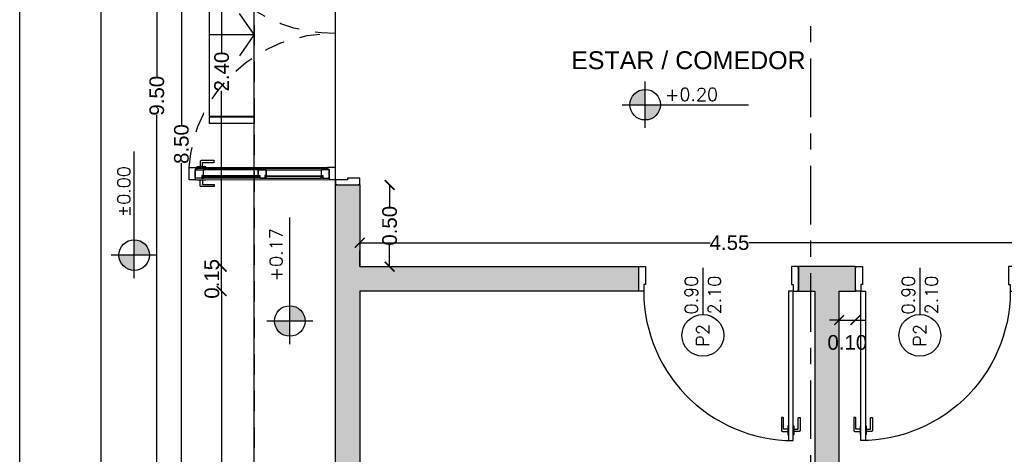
# Model space of a CAD drawing. Header units: millimetres. Extents: x 201 to 840, y 135 to 685.
# Tile 77 of 219: x 335.58 to 341.64, y 189.51 to 192.18. Entities that reach past the tile are written whole.
import ezdxf
from ezdxf.enums import TextEntityAlignment as Align

# ---------------------------------------------------------------- set-up
doc = ezdxf.new("R2010")
doc.units = ezdxf.units.MM
for name, pattern in [('ACAD_ISO10W100', [18, 12, -3, 0, -3]), ('HIDDEN', [0.375, 0.25, -0.125]), ('HIDDEN2', [0.1875, 0.125, -0.0625])]:
    doc.linetypes.add(name, pattern=pattern)
doc.layers.add('001', color=1, linetype='Continuous', lineweight=5)
doc.layers.add('COTA NIVELES', color=2, linetype='Continuous', lineweight=20)
for name, color, linetype in [('01', 1, 'Continuous'), ('02', 2, 'Continuous'), ('03', 3, 'Continuous'), ('10', 251, 'Continuous'), ('ABERTURAS', 2, 'Continuous'), ('AREA', 2, 'Continuous'), ('cota', 2, 'Continuous'), ('L1', 2, 'Continuous'), ('LAMINA', 6, 'Continuous'), ('MAMPOSTERIA', 5, 'Continuous'), ('muro', 6, 'Continuous'), ('NIVELES', 1, 'Continuous'), ('piso', 1, 'Continuous'), ('pluvial', 30, 'Continuous'), ('PROYECCIONES', 2, 'Continuous'), ('TEXT', 4, 'Continuous')]:
    doc.layers.add(name, color=color, linetype=linetype)
doc.styles.add('ARIAL', font='arial.ttf', dxfattribs={"height": 0.06})
doc.styles.add('ROMANS', font='romans.shx')
doc.styles.add('STYLE1', font='ARIALUNI.TTF', dxfattribs={"height": 0.09})
doc.dimstyles.new('D3', dxfattribs={"dimscale": 0, "dimtxt": 0.09, "dimasz": 0.06, "dimexe": 0, "dimexo": 0.15, "dimgap": 0, "dimtad": 0, "dimzin": 0, "dimdsep": 46, "dimtxsty": 'STYLE1', "dimblk": 'ARCHTICK', "dimcen": 1, "dimse1": 1, "dimse2": 1, "dimclrd": 1, "dimclre": 1, "dimclrt": 3, "dimadec": 0, "dimazin": 0, "dimtfac": 1, "dimtmove": 2, "dimatfit": 1, "dimldrblk": 'OPEN90', "dimfxl": 1, "dimtolj": 1, "dimtzin": 0, "dimarcsym": 0})

# ---------------------------------------------------------------- blocks, each defined once
blk = doc.blocks.new('_ARCHTICK')
at = {"color": 0, "linetype": 'ByBlock', "const_width": 0.15}
blk.add_lwpolyline([(-0.5, -0.5), (0.5, 0.5)], dxfattribs=at)
blk = doc.blocks.new('*D372')
at = {"layer": 'cota', "color": 1, "lineweight": -2}
for p, q in [((336.8217, 190.5103), (336.8217, 189.1779)), ((336.8217, 187.6103), (336.8217, 188.9427))]:
    blk.add_line(p, q, dxfattribs=at)
at = {"layer": 'DEFPOINTS', "color": 0}
for p in [(336.8217, 190.5103), (337.6714, 190.5103), (337.7316, 187.6103)]:
    blk.add_point(p, dxfattribs=at)
at = {"layer": 'cota', "color": 1, "lineweight": -2, "xscale": 0.06, "yscale": 0.06, "zscale": 0.06}
for p, rotation in [((336.8217, 190.5103), 90), ((336.8217, 187.6103), 270)]:
    blk.add_blockref('_ARCHTICK', p, dxfattribs=dict(at, rotation=rotation))
at = {"layer": 'cota', "color": 3, "insert": (336.8217, 189.0603), "char_height": 0.09, "attachment_point": 5, "rotation": 90, "style": 'STYLE1'}
blk.add_mtext('\\A1;2.90', dxfattribs=at)
blk = doc.blocks.new('_OPEN90')
at = {"color": 0, "linetype": 'ByBlock'}
for p, q in [((0, 0), (-1, 0)), ((-0.5, 0.5), (0, 0)), ((0, 0), (-0.5, -0.5))]:
    blk.add_line(p, q, dxfattribs=at)
blk = doc.blocks.new('*D373')
at = {"layer": 'cota', "color": 1, "lineweight": -2}
for p, q in [((336.8217, 190.6603), (336.8217, 190.7203)), ((336.8217, 190.5103), (336.8217, 190.6603)), ((336.8217, 190.5103), (336.8217, 190.4503))]:
    blk.add_line(p, q, dxfattribs=at)
at = {"layer": 'DEFPOINTS', "color": 0}
for p in [(336.8217, 190.6603), (337.6714, 190.6603), (337.7316, 190.5103)]:
    blk.add_point(p, dxfattribs=at)
at = {"layer": 'cota', "color": 1, "lineweight": -2, "xscale": 0.06, "yscale": 0.06, "zscale": 0.06}
for p, rotation in [((336.8217, 190.6603), 270), ((336.8217, 190.5103), 90)]:
    blk.add_blockref('_ARCHTICK', p, dxfattribs=dict(at, rotation=rotation))
at = {"layer": 'cota', "color": 3, "insert": (336.7617, 190.5853), "char_height": 0.09, "attachment_point": 5, "rotation": 90, "style": 'STYLE1'}
blk.add_mtext('\\A1;0.15', dxfattribs=at)
blk = doc.blocks.new('*D383')
at = {"layer": 'cota', "color": 1, "lineweight": -2}
for p, q in [((336.5743, 195.9631), (336.5743, 191.5313)), ((336.5743, 187.4603), (336.5743, 191.2976))]:
    blk.add_line(p, q, dxfattribs=at)
at = {"layer": 'DEFPOINTS', "color": 0}
for p in [(336.5743, 195.9631), (337.433, 195.9631), (337.433, 187.4603)]:
    blk.add_point(p, dxfattribs=at)
at = {"layer": 'cota', "color": 1, "lineweight": -2, "xscale": 0.06, "yscale": 0.06, "zscale": 0.06}
for p, rotation in [((336.5743, 195.9631), 90), ((336.5743, 187.4603), 270)]:
    blk.add_blockref('_ARCHTICK', p, dxfattribs=dict(at, rotation=rotation))
at = {"layer": 'cota', "color": 3, "insert": (336.5743, 191.4145), "char_height": 0.09, "attachment_point": 5, "rotation": 90, "style": 'STYLE1'}
blk.add_mtext('\\A1;8.50', dxfattribs=at)
blk = doc.blocks.new('*D389')
at = {"layer": 'cota', "color": 1, "lineweight": -2}
for p, q in [((337.6714, 190.8077), (339.8276, 190.8077)), ((342.2214, 190.8077), (340.0653, 190.8077))]:
    blk.add_line(p, q, dxfattribs=at)
at = {"layer": 'DEFPOINTS', "color": 0}
for p in [(342.2214, 190.8077), (337.6714, 190.6603), (342.2214, 190.6603)]:
    blk.add_point(p, dxfattribs=at)
at = {"layer": 'cota', "color": 1, "lineweight": -2, "xscale": 0.06, "yscale": 0.06, "zscale": 0.06, "rotation": 180}
blk.add_blockref('_ARCHTICK', (337.6714, 190.8077), dxfattribs=at)
at = {"layer": 'cota', "color": 1, "lineweight": -2, "xscale": 0.06, "yscale": 0.06, "zscale": 0.06}
blk.add_blockref('_ARCHTICK', (342.2214, 190.8077), dxfattribs=at)
at = {"layer": 'cota', "color": 3, "insert": (339.9464, 190.8077), "char_height": 0.09, "attachment_point": 5, "style": 'STYLE1'}
blk.add_mtext('\\A1;4.55', dxfattribs=at)
blk = doc.blocks.new('A$C2B9D4405')
at = {"layer": '02'}
for points in [[(0.9193, 0.0692), (0.8945, 0.0692, -0.414214), (0.8925, 0.0712), (0.8925, 0.1395, 0.414214), (0.8905, 0.1415), (0.8818, 0.1415, 0.414214), (0.8798, 0.1395), (0.8798, 0.0628, 0.414214), (0.8862, 0.0565), (0.9193, 0.0565)], [(0.9557, 0.0692), (0.9805, 0.0692, 0.414214), (0.9825, 0.0712), (0.9825, 0.1395, -0.414214), (0.9845, 0.1415), (0.9932, 0.1415, -0.414214), (0.9952, 0.1395), (0.9952, 0.0628, -0.414214), (0.9888, 0.0565), (0.9557, 0.0565)]]:
    blk.add_lwpolyline(points, format="xyb", dxfattribs=at)
for points in [[(0.9225, 0.0907), (0.9193, 0.0907), (0.9193, 0.0349), (0.9225, 0.0349)], [(0.9525, 0.0907), (0.9557, 0.0907), (0.9557, 0.0349), (0.9525, 0.0349)]]:
    blk.add_lwpolyline(points, dxfattribs=at)
at = {"layer": 'ABERTURAS', "ltscale": 0.01}
for points in [[(0.0025, 1.06), (0.0025, 1.07), (0.0325, 1.07), (0.0425, 1.07), (0.0425, 1.02), (0.0425, 0.961), (0.0325, 0.961), (0.0325, 0.92), (0.0025, 0.92), (0.0025, 0.93)], [(0.9825, 1.06), (0.9825, 1.07), (0.9525, 1.07), (0.9425, 1.07), (0.9425, 1.02), (0.9425, 0.961), (0.9525, 0.961), (0.9525, 0.92), (0.9825, 0.92), (0.9825, 0.93)]]:
    blk.add_lwpolyline(points, dxfattribs=at)
blk.add_lwpolyline([(0.9525, 0), (0.9525, 0.92), (0.9225, 0.92), (0.9225, 0)], close=True, dxfattribs=at)
at = {"layer": 'ABERTURAS', "color": 1, "ltscale": 0.01}
blk.add_arc((0.9525, 0.92), 0.92, 177.44576, 270, dxfattribs=at)
at = {"layer": 'MAMPOSTERIA'}
for points in [[(0, 1.07), (0, 0.92)], [(0.985, 0.92), (0.985, 1.07)]]:
    blk.add_lwpolyline(points, dxfattribs=at)
blk = doc.blocks.new('fggf')
at = {"layer": 'AREA', "ltscale": 0.5}
for p, q in [((0.42, 0.4028), (0.46, 0.4028)), ((-0.63, 0.1262), (-0.59, 0.1262)), ((-0.59, 0.1264), (0.415, 0.1264)), ((0.42, 0.1262), (0.46, 0.1262))]:
    blk.add_line(p, q, dxfattribs=at)
at = {"layer": 'muro'}
for p, q in [((-0.0875, 0.4028), (-0.2179, 0.3121)), ((-0.0875, 0.1264), (-0.0875, 0.4028)), ((-0.0875, 0.4028), (0.043, 0.3121))]:
    blk.add_line(p, q, dxfattribs=at)
at = {"layer": 'piso', "color": 2}
for p, q in [((-0.63, 0.4028), (-0.63, 0.1262)), ((-0.59, 0.4028), (-0.59, 0.1262)), ((0.42, 0.4028), (0.42, 0.1262)), ((0.46, 0.4028), (0.46, 0.1262))]:
    blk.add_line(p, q, dxfattribs=at)
at = {"layer": 'piso'}
for p, q in [((-0.585, 0.1264), (-0.585, 0.4028)), ((0.415, 0.1264), (0.415, 0.4028))]:
    blk.add_line(p, q, dxfattribs=at)
blk = doc.blocks.new('*D426')
at = {"color": 1, "lineweight": -2}
for p, q in [((340.6214, 190.3316), (340.5614, 190.3316)), ((340.6214, 190.3316), (340.7214, 190.3316)), ((340.7214, 190.3316), (340.7814, 190.3316))]:
    blk.add_line(p, q, dxfattribs=at)
at = {"layer": 'DEFPOINTS', "color": 0}
for p in [(340.6214, 190.5103), (340.7214, 190.5103), (340.7214, 190.3316)]:
    blk.add_point(p, dxfattribs=at)
at = {"color": 1, "lineweight": -2, "xscale": 0.06, "yscale": 0.06, "zscale": 0.06}
blk.add_blockref('_ARCHTICK', (340.6214, 190.3316), dxfattribs=at)
at = {"color": 1, "lineweight": -2, "xscale": 0.06, "yscale": 0.06, "zscale": 0.06, "rotation": 180}
blk.add_blockref('_ARCHTICK', (340.7214, 190.3316), dxfattribs=at)
at = {"color": 3, "insert": (340.6714, 190.1937), "char_height": 0.09, "attachment_point": 5, "style": 'STYLE1'}
blk.add_mtext('\\A1;0.10', dxfattribs=at)
blk = doc.blocks.new('*D437')
at = {"layer": 'DEFPOINTS', "color": 0}
for p in [(336.423, 196.4631), (337.0214, 196.4631), (337.0214, 186.9603)]:
    blk.add_point(p, dxfattribs=at)
at = {"layer": 'piso', "color": 1, "lineweight": -2}
for p, q in [((336.423, 196.4631), (336.423, 191.8285)), ((336.423, 186.9603), (336.423, 191.5949))]:
    blk.add_line(p, q, dxfattribs=at)
at = {"layer": 'piso', "color": 1, "lineweight": -2, "xscale": 0.06, "yscale": 0.06, "zscale": 0.06}
for p, rotation in [((336.423, 196.4631), 90), ((336.423, 186.9603), 270)]:
    blk.add_blockref('_ARCHTICK', p, dxfattribs=dict(at, rotation=rotation))
at = {"layer": 'piso', "color": 3, "insert": (336.423, 191.7117), "char_height": 0.09, "attachment_point": 5, "rotation": 90, "style": 'STYLE1'}
blk.add_mtext('\\A1;9.50', dxfattribs=at)
blk = doc.blocks.new('*D438')
at = {"layer": 'DEFPOINTS', "color": 0}
for p in [(336.8217, 193.0603), (337.6714, 193.0603), (337.6714, 190.6603)]:
    blk.add_point(p, dxfattribs=at)
at = {"layer": 'piso', "color": 1, "lineweight": -2}
for p, q in [((336.8217, 193.0603), (336.8217, 191.9779)), ((336.8217, 190.6603), (336.8217, 191.7427))]:
    blk.add_line(p, q, dxfattribs=at)
at = {"layer": 'piso', "color": 1, "lineweight": -2, "xscale": 0.06, "yscale": 0.06, "zscale": 0.06}
for p, rotation in [((336.8217, 193.0603), 90), ((336.8217, 190.6603), 270)]:
    blk.add_blockref('_ARCHTICK', p, dxfattribs=dict(at, rotation=rotation))
at = {"layer": 'piso', "color": 3, "insert": (336.8217, 191.8603), "char_height": 0.09, "attachment_point": 5, "rotation": 90, "style": 'STYLE1'}
blk.add_mtext('\\A1;2.40', dxfattribs=at)
blk = doc.blocks.new('*D439')
at = {"layer": 'DEFPOINTS', "color": 0}
for p in [(337.6714, 191.1628), (337.6714, 190.6603), (337.8554, 190.6603)]:
    blk.add_point(p, dxfattribs=at)
at = {"layer": 'piso', "color": 1, "lineweight": -2}
for p, q in [((337.8554, 191.1628), (337.8554, 191.0283)), ((337.8554, 190.6603), (337.8554, 190.7949))]:
    blk.add_line(p, q, dxfattribs=at)
at = {"layer": 'piso', "color": 1, "lineweight": -2, "xscale": 0.06, "yscale": 0.06, "zscale": 0.06}
for p, rotation in [((337.8554, 191.1628), 90), ((337.8554, 190.6603), 270)]:
    blk.add_blockref('_ARCHTICK', p, dxfattribs=dict(at, rotation=rotation))
at = {"layer": 'piso', "color": 3, "insert": (337.8554, 190.9116), "char_height": 0.09, "attachment_point": 5, "rotation": 90, "style": 'STYLE1'}
blk.add_mtext('\\A1;0.50', dxfattribs=at)
blk = doc.blocks.new('A$C3420644B')
at = {"layer": '01'}
for p, q in [((0.0375, 0.2814), (0.8625, 0.2814)), ((0.0475, 0.2114), (0.8525, 0.2114)), ((0.0475, 0.2064), (0.8525, 0.2064))]:
    blk.add_line(p, q, dxfattribs=at)
for points in [[(0.0775, 0.2609), (0.43, 0.2609), (0.43, 0.2569), (0.0775, 0.2569)], [(0.8225, 0.2609), (0.47, 0.2609), (0.47, 0.2569), (0.8225, 0.2569)]]:
    blk.add_lwpolyline(points, dxfattribs=at)
at = {"layer": '02'}
for p, q in [((0.435, 0.2714), (0.0878, 0.2714)), ((0.465, 0.2714), (0.8122, 0.2714)), ((0.425, 0.2214), (0.0875, 0.2214)), ((0.475, 0.2214), (0.8125, 0.2214))]:
    blk.add_line(p, q, dxfattribs=at)
at = {"layer": '03'}
for points in [[(0, 0.2814), (0, 0.2064), (0.0475, 0.2064), (0.0475, 0.2164), (0.0375, 0.2164), (0.0375, 0.2814), (0, 0.2814), (0, 0.2814)], [(0.0375, 0.2214), (0.0375, 0.2214), (0.0875, 0.2214), (0.0875, 0.2564), (0.0775, 0.2564), (0.0775, 0.2714), (0.0375, 0.2714), (0.0375, 0.2499), (0.0375, 0.2499), (0.0375, 0.2214), (0.0375, 0.2214)], [(0.475, 0.2214), (0.475, 0.2214), (0.425, 0.2214), (0.425, 0.2564), (0.435, 0.2564), (0.435, 0.2714), (0.475, 0.2714), (0.475, 0.2714), (0.475, 0.2714)], [(0.425, 0.2214), (0.425, 0.2214), (0.475, 0.2214), (0.475, 0.2564), (0.465, 0.2564), (0.465, 0.2714), (0.425, 0.2714), (0.425, 0.2714), (0.425, 0.2714)], [(0.425, 0.2564), (0.425, 0.2214), (0.425, 0.2214)], [(0.475, 0.2564), (0.475, 0.2214), (0.475, 0.2214)], [(0.8625, 0.2214), (0.8625, 0.2214), (0.8125, 0.2214), (0.8125, 0.2564), (0.8225, 0.2564), (0.8225, 0.2714), (0.8625, 0.2714), (0.8625, 0.2499), (0.8625, 0.2499), (0.8625, 0.2214), (0.8625, 0.2214)], [(0.9, 0.2814), (0.9, 0.2064), (0.8525, 0.2064), (0.8525, 0.2164), (0.8625, 0.2164), (0.8625, 0.2814), (0.9, 0.2814), (0.9, 0.2814)]]:
    blk.add_lwpolyline(points, dxfattribs=at)
for points in [[(0.0878, 0.2714), (0.0878, 0.2614), (0.0778, 0.2614), (0.0778, 0.2714)], [(0.4247, 0.2714), (0.4247, 0.2614), (0.4347, 0.2614), (0.4347, 0.2714)], [(0.4753, 0.2714), (0.4753, 0.2614), (0.4653, 0.2614), (0.4653, 0.2714)], [(0.8122, 0.2714), (0.8122, 0.2614), (0.8222, 0.2614), (0.8222, 0.2714)], [(0.8122, 0.2714), (0.8122, 0.2614), (0.8222, 0.2614), (0.8222, 0.2714)]]:
    blk.add_lwpolyline(points, close=True, dxfattribs=at)
at = {"layer": 'ABERTURAS', "linetype": 'HIDDEN2'}
for points in [[(0.0817, 0.2846), (0.0817, 0.3094, -0.414214), (0.0837, 0.3114), (0.152, 0.3114, 0.414214), (0.154, 0.3134), (0.154, 0.3221, 0.414214), (0.152, 0.3241), (0.0753, 0.3241, 0.414214), (0.069, 0.3178), (0.069, 0.2846)], [(0.0817, 0.2032), (0.0817, 0.1784, 0.414214), (0.0837, 0.1764), (0.152, 0.1764, -0.414214), (0.154, 0.1744), (0.154, 0.1658, -0.414214), (0.152, 0.1638), (0.0753, 0.1638, -0.414214), (0.069, 0.1701), (0.069, 0.2032)]]:
    blk.add_lwpolyline(points, format="xyb", dxfattribs=at)
for points in [[(0.1032, 0.2814), (0.1032, 0.2846), (0.0475, 0.2846), (0.0475, 0.2814)], [(0.1032, 0.2064), (0.1032, 0.2032), (0.0475, 0.2032), (0.0475, 0.2064)]]:
    blk.add_lwpolyline(points, dxfattribs=at)
blk = doc.blocks.new('pv')
at = {"layer": 'ABERTURAS', "ltscale": 0.01}
for points in [[(269.7173, 320.946), (269.7173, 320.936), (269.7473, 320.936), (269.7573, 320.936), (269.7573, 320.986), (269.7573, 321.011), (269.7473, 321.011), (269.7473, 321.086), (269.7173, 321.086), (269.7173, 321.076)], [(271.5773, 320.946), (271.5773, 320.936), (271.5473, 320.936), (271.5373, 320.936), (271.5373, 320.986), (271.5373, 321.011), (271.5473, 321.011), (271.5473, 321.086), (271.5773, 321.086), (271.5773, 321.076)]]:
    blk.add_lwpolyline(points, dxfattribs=at)
at = {"layer": 'ABERTURAS', "color": 250, "linetype": 'HIDDEN2'}
for centre, start, end in [((269.7611, 321.1018), 358.97191, 86.04904), ((271.5334, 321.1018), 93.95096, 181.02809)]:
    blk.add_arc(centre, 0.8863, start, end, dxfattribs=at)
at = {"layer": 'MAMPOSTERIA'}
for points in [[(269.7148, 320.936), (269.7148, 321.086)], [(271.5798, 321.086), (271.5798, 320.936)]]:
    blk.add_lwpolyline(points, dxfattribs=at)
at = {"layer": '001', "xscale": -1, "rotation": 90.00760876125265}
blk.add_blockref('A$C3420644B', (270.0286, 321.986), dxfattribs=at)
at = {"layer": '001', "rotation": 269.9923912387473}
blk.add_blockref('A$C3420644B', (271.2659, 321.986), dxfattribs=at)

msp = doc.modelspace()

# ---------------------------------------------------------------- hatches: boundary and pattern name
at = {"layer": '10'}
h = msp.add_hatch(color=256, dxfattribs=at)
h.paths.add_polyline_path([(342.3714, 195.9631), (340.5464, 195.9631), (340.5464, 195.8131), (342.2214, 195.8131), (342.2214, 195.0117), (342.2214, 195.0117), (342.3714, 195.0117)])
h.paths.add_polyline_path([(340.5464, 195.9631), (339.0714, 195.9631), (339.0714, 195.8131), (339.8214, 195.8131), (339.8214, 195.7648), (339.9714, 195.7648), (339.9714, 195.8131), (340.5464, 195.8131)])
h.paths.add_polyline_path([(342.3714, 194.0117), (342.2214, 194.0117), (342.2214, 193.2103), (341.6214, 193.2103), (341.6214, 193.0603), (342.2214, 193.0603), (342.2214, 193.0103), (342.3714, 193.0103)])
h.paths.add_polyline_path([(339.9714, 194.7798), (339.8214, 194.7798), (339.8214, 194.7103), (339.7714, 194.7103), (339.7714, 194.5603), (339.8214, 194.5603), (339.8214, 193.2103), (337.6714, 193.2103), (337.6714, 193.5853), (337.5214, 193.5853), (337.5214, 193.0278), (337.6714, 193.0278), (337.6714, 193.0603), (339.9714, 193.0603)])
h.paths.add_polyline_path([(337.6714, 195.8131), (337.5214, 195.8131), (337.5214, 194.7103), (337.6714, 194.7103)])
h.paths.add_polyline_path([(337.6714, 195.9631), (337.5214, 195.9631), (337.5214, 195.8131), (337.6714, 195.8131)])
h.paths.add_polyline_path([(337.6714, 194.5603), (338.7864, 194.5603), (338.7864, 194.7103), (337.5214, 194.7103), (337.5214, 194.1853), (337.6714, 194.1853)])
h.paths.add_polyline_path([(337.6714, 190.5103), (339.3864, 190.5103), (339.3864, 190.6603), (337.6714, 190.6603), (337.6714, 191.1628), (337.5214, 191.1628), (337.5214, 187.4603), (338.5714, 187.4603), (338.5714, 187.6103), (337.6714, 187.6103)])
h.paths.add_polyline_path([(343.3714, 190.6584), (342.8714, 190.6584), (342.3714, 190.6603), (342.3714, 191.1453), (342.2214, 191.1453), (342.2214, 190.6603), (341.7064, 190.6603), (341.7064, 190.5103), (343.2214, 190.5103), (343.2214, 187.6103), (342.4214, 187.6103), (342.4214, 187.4603), (343.3714, 187.4603)])
h.paths.add_polyline_path([(341.4214, 187.6103), (340.6214, 187.6103), (340.6214, 190.5103), (340.7214, 190.5103), (340.7214, 190.6603), (340.5464, 190.6603), (340.5464, 187.4603), (341.4214, 187.4603)])
h.paths.add_polyline_path([(340.5464, 190.6603), (340.3714, 190.6603), (340.3714, 190.5103), (340.4714, 190.5103), (340.4714, 187.6103), (339.5714, 187.6103), (339.5714, 187.4603), (340.5464, 187.4603)])
at = {"layer": 'NIVELES', "ltscale": 0.01}
h = msp.add_hatch(color=256, dxfattribs=at)
h.paths.add_polyline_path([(339.4275, 191.7507, 0.414214), (339.3335, 191.6567), (339.4275, 191.6567)])
h.paths.add_polyline_path([(339.5216, 191.6567), (339.4275, 191.6567), (339.4275, 191.5626, 0.414214)])
h = msp.add_hatch(color=256, dxfattribs=at)
h.paths.add_polyline_path([(336.1899, 190.7313, 0.414214), (336.2839, 190.6372), (336.2839, 190.7313)])
h.paths.add_polyline_path([(336.2839, 190.8253), (336.2839, 190.7313), (336.378, 190.7313, 0.414214)])
h = msp.add_hatch(color=256, dxfattribs=at)
h.paths.add_polyline_path([(337.1468, 190.3257, 0.414214), (337.2409, 190.2316), (337.2409, 190.3257)])
h.paths.add_polyline_path([(337.2409, 190.4198), (337.2409, 190.3257), (337.335, 190.3257, 0.414214)])

# ---------------------------------------------------------------- linework, layer by layer
at = {"elevation": 0.0629}
msp.add_lwpolyline([(335.5791, 184.3388), (335.5791, 199.5864), (345.0558, 199.5864), (345.0558, 184.3388)], close=True, dxfattribs=at)
at = {"layer": 'L1'}
for p, q in [((339.7827, 190.6536, 0.0629), (339.7827, 190.3663, 0.0629)), ((341.1177, 190.6536, 0.0629), (341.1177, 190.3663, 0.0629))]:
    msp.add_line(p, q, dxfattribs=at)
for centre in [(339.7827, 190.2377, 0.0629), (341.1177, 190.2377, 0.0629)]:
    msp.add_circle(centre, 0.1286, dxfattribs=at)
at = {"layer": 'LAMINA', "elevation": 0.0629}
msp.add_lwpolyline([(344.5558, 184.8388), (344.5558, 198.8864), (336.0791, 198.8864), (336.0791, 184.8388)], close=True, dxfattribs=at)
at = {"layer": 'MAMPOSTERIA', "elevation": 0.0629}
for points in [[(337.5214, 187.4603), (337.5214, 191.1628), (337.6714, 191.1628), (337.6714, 190.6603), (339.3864, 190.6603), (339.3864, 190.5103), (337.6714, 190.5103), (337.6714, 187.6103), (338.5714, 187.6103), (338.5714, 187.4603), (337.5214, 187.4603)], [(337.6714, 190.6603), (337.6714, 190.7603)], [(340.4714, 190.5103), (340.4714, 187.6103), (339.5714, 187.6103), (339.5714, 187.4603), (341.4214, 187.4603), (341.4214, 187.6103), (340.6214, 187.6103), (340.6214, 190.5103), (340.7214, 190.5103), (340.7214, 190.6603), (340.3714, 190.6603), (340.3714, 190.5103), (340.4714, 190.5103)]]:
    msp.add_lwpolyline(points, dxfattribs=at)
at = {"layer": 'NIVELES', "color": 1}
for p, q in [((339.4277, 191.5149, 0.0629), (339.4277, 191.7984, 0.0629)), ((336.4257, 190.7314, 0.0629), (336.1422, 190.7314, 0.0629)), ((337.3826, 190.3259, 0.0629), (337.0991, 190.3259, 0.0629))]:
    msp.add_line(p, q, dxfattribs=at)
at = {"layer": 'NIVELES', "color": 3}
for p, q in [((339.286, 191.6567, 0.0629), (340.064, 191.6567, 0.0629)), ((336.2839, 190.5897, 0.0629), (336.2839, 191.3677, 0.0629)), ((337.2409, 190.1841, 0.0629), (337.2409, 190.9622, 0.0629))]:
    msp.add_line(p, q, dxfattribs=at)
for centre in [(339.4277, 191.6567, 0.0629), (336.2839, 190.7314, 0.0629), (337.2409, 190.3259, 0.0629)]:
    msp.add_circle(centre, 0.0941, dxfattribs=at)
at = {"layer": 'piso'}
msp.add_line((337.5214, 191.1628, 0.0629), (337.5214, 193.0278, 0.0629), dxfattribs=at)
at = {"layer": 'piso', "elevation": 0.0629}
msp.add_lwpolyline([(342.8714, 190.6603), (343.8714, 190.6603), (343.8714, 186.9603), (337.0214, 186.9603), (337.0214, 196.4631), (342.8714, 196.4631), (342.8714, 190.6603)], dxfattribs=at)
at = {"layer": 'pluvial', "linetype": 'HIDDEN2'}
msp.add_line((337.0214, 195.9714, 0.0629), (337.0214, 186.9603, 0.0629), dxfattribs=at)
at = {"layer": 'PROYECCIONES', "linetype": 'HIDDEN', "elevation": 0.0629}
msp.add_lwpolyline([(337.0214, 186.9603), (337.0214, 196.4631), (342.8714, 196.4631), (342.8714, 190.6603), (343.8714, 190.6603), (343.8714, 186.9603)], close=True, dxfattribs=at)
at = {"layer": 'PROYECCIONES', "linetype": 'ACAD_ISO10W100', "ltscale": 0.03, "elevation": 0.0629}
msp.add_lwpolyline([(340.4464, 186.9603), (340.4464, 196.4631)], dxfattribs=at)

# ---------------------------------------------------------------- block references
at = {"layer": '001', "rotation": 269.9999999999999}
msp.add_blockref('fggf', (336.6186, 192.0004, 0.0629), dxfattribs=at)
at = {"layer": '03', "xscale": -1, "rotation": 89.99999957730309}
msp.add_blockref('pv', (658.6074, 462.7426, 0.0629), dxfattribs=at)
at = {"layer": 'ABERTURAS'}
msp.add_blockref('A$C2B9D4405', (339.3864, 189.5903, 0.0629), dxfattribs=at)
at = {"layer": 'ABERTURAS', "xscale": -1}
msp.add_blockref('A$C2B9D4405', (341.7064, 189.5903, 0.0629), dxfattribs=at)

# ---------------------------------------------------------------- texts
at = {"layer": 'COTA NIVELES', "insert": (336.1802, 190.9657, 0.0629), "char_height": 0.07938, "width": 2.932787, "attachment_point": 1, "rotation": 90, "style": 'ROMANS'}
msp.add_mtext('±0.00', dxfattribs=at)
at = {"layer": 'COTA NIVELES', "style": 'ROMANS'}
msp.add_attdef('+0.20', (339.5495, 191.6797, 0.0629), '_0.00', height=0.07938, dxfattribs=at)
msp.add_attdef('+0.17', (337.1968, 190.5699, 0.0629), '_0.00', height=0.07938, rotation=90, dxfattribs=at)
at = {"layer": 'L1', "style": 'ROMANS'}
for p in [(339.7509, 190.3663, 0.0629), (341.0859, 190.3663, 0.0629)]:
    msp.add_attdef('0.90', p, '0.80', height=0.07938, rotation=90, dxfattribs=at)
for p in [(339.8144, 190.3663, 0.0629), (341.1494, 190.3663, 0.0629)]:
    msp.add_attdef('2.10', text='2.10', height=0.07938, rotation=90, dxfattribs=at).set_placement(p, align=Align.TOP_LEFT)
for p in [(339.7827, 190.2377, 0.0629), (341.1177, 190.2377, 0.0629)]:
    msp.add_attdef('P2', text='p1', height=0.07938, rotation=90, dxfattribs=at).set_placement(p, align=Align.MIDDLE)
at = {"layer": 'TEXT', "style": 'ARIAL'}
msp.add_text(' ESTAR / COMEDOR', height=0.11, dxfattribs=at).set_placement((338.9295, 191.8753, 0.0629))

# ---------------------------------------------------------------- dimensions: what is measured, and where the dimension line sits
dim = msp.add_linear_dim(base=(340.7214, 190.3316, 0.0629), p1=(340.6214, 190.5103, 0.0629), p2=(340.7214, 190.5103, 0.0629), dimstyle='D3', override={"dimscale": 1})
dim.commit()
dim.dimension.update_dxf_attribs({"geometry": '*D426', "text_midpoint": (340.6714, 190.1937, 0.0629)})
at = {"layer": 'cota'}
dim = msp.add_linear_dim(base=(336.5743, 195.9631, 0.0629), p1=(337.433, 187.4603, 0.0629), p2=(337.433, 195.9631, 0.0629), angle=90, dimstyle='D3', override={"dimscale": 1}, dxfattribs=at)
dim.commit()
dim.dimension.update_dxf_attribs({"geometry": '*D383', "text_midpoint": (336.5743, 191.4145, 0.0629), "dimtype": 160})
for base, p1, p2, angle, picture, middle in [((342.2214, 190.8077, 0.0629), (337.6714, 190.6603, 0.0629), (342.2214, 190.6603, 0.0629), 180, '*D389', (339.9464, 190.8077, 0.0629)), ((336.8217, 190.6603, 0.0629), (337.7316, 190.5103, 0.0629), (337.6714, 190.6603, 0.0629), 90, '*D373', (336.7617, 190.5853, 0.0629)), ((336.8217, 190.5103, 0.0629), (337.7316, 187.6103, 0.0629), (337.6714, 190.5103, 0.0629), 90, '*D372', (336.8217, 189.0603, 0.0629))]:
    dim = msp.add_linear_dim(base=base, p1=p1, p2=p2, angle=angle, dimstyle='D3', override={"dimscale": 1}, dxfattribs=at)
    dim.commit()
    dim.dimension.update_dxf_attribs({"geometry": picture, "text_midpoint": middle})
at = {"layer": 'piso'}
for base, p1, p2, picture, middle in [((336.423, 196.4631, 0.0629), (337.0214, 186.9603, 0.0629), (337.0214, 196.4631, 0.0629), '*D437', (336.423, 191.7117, 0.0629)), ((336.8217, 193.0603, 0.0629), (337.6714, 190.6603, 0.0629), (337.6714, 193.0603, 0.0629), '*D438', (336.8217, 191.8603, 0.0629)), ((337.8554, 190.6603, 0.0629), (337.6714, 191.1628, 0.0629), (337.6714, 190.6603, 0.0629), '*D439', (337.8554, 190.9116, 0.0629))]:
    dim = msp.add_linear_dim(base=base, p1=p1, p2=p2, angle=90, dimstyle='D3', override={"dimscale": 1}, dxfattribs=at)
    dim.commit()
    dim.dimension.update_dxf_attribs({"geometry": picture, "text_midpoint": middle})

doc.saveas('drawing.dxf')
